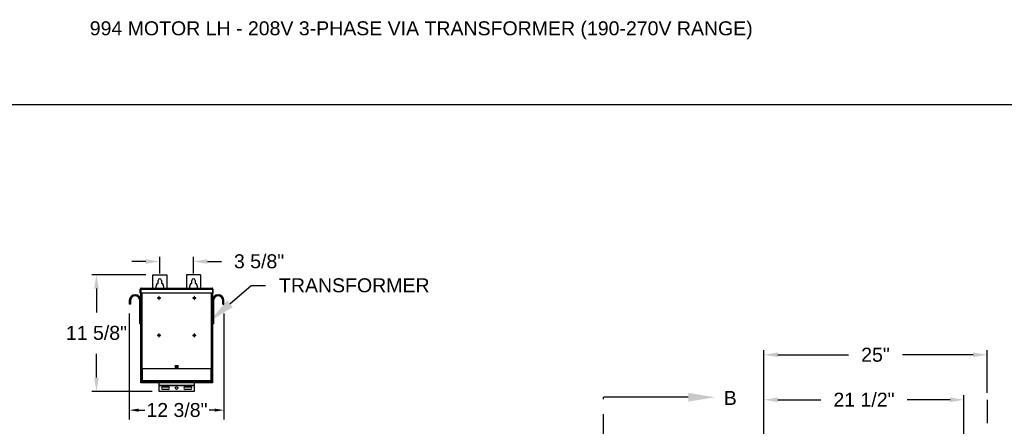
# Model space of a CAD drawing. Header units: inches. Extents: x 218.9 to 312.4, y 214.8 to 247.8.
# Tile 98 of 256: x 226.8 to 233.4, y 245 to 247.8. Entities that reach past the tile are written whole.
import ezdxf
from ezdxf import colors
from ezdxf.entities.mleader import LeaderData, LeaderLine
from ezdxf.math import Vec2, Vec3

# ---------------------------------------------------------------- set-up
doc = ezdxf.new("R2010")
doc.units = ezdxf.units.IN
doc.header["$LTSCALE"] = 0.25
doc.header["$MEASUREMENT"] = 0
doc.linetypes.add('CENTER', pattern=[2, 1.25, -0.25, 0.25, -0.25])
doc.linetypes.add('PHANTOM2', pattern=[1.25, 0.625, -0.125, 0.125, -0.125, 0.125, -0.125])
for name, color, linetype in [('ANNOTATIONS', 1, 'Continuous'), ('DETAILS', 4, 'Continuous'), ('HIDDEN', 6, 'PHANTOM2'), ('SECTION CUTS', 6, 'CENTER')]:
    doc.layers.add(name, color=color, linetype=linetype)
doc.styles.add('ARIAL', font='arial.ttf', dxfattribs={"height": 0.09375})
doc.styles.get("Standard").update_dxf_attribs({"font": 'romans.shx'})
doc.dimstyles.new('STANDARD$0', dxfattribs={"dimtxt": 0.09375, "dimasz": 0.09375, "dimexe": 0.03125, "dimexo": 0.046875, "dimgap": 0.09, "dimtad": 0, "dimtih": 1, "dimtoh": 1, "dimdec": 4, "dimzin": 0, "dimdsep": 46, "dimtxsty": 'ARIAL', "dimcen": 0.09, "dimadec": 0, "dimazin": 0, "dimtfac": 1, "dimtdec": 4, "dimtofl": 0, "dimtmove": 0, "dimatfit": 1, "dimfxl": 1, "dimtolj": 1, "dimtzin": 0, "dimarcsym": 0})

# ---------------------------------------------------------------- blocks, each defined once
blk = doc.blocks.new('*D39')
at = {"layer": 'ANNOTATIONS', "color": 0, "lineweight": -2, "transparency": 16777216}
for p, q in [((231.7652, 243.261), (231.7652, 245.5329)), ((231.8589, 245.5016), (232.3333, 245.5016)), ((233.1699, 245.5016), (232.6955, 245.5016)), ((233.2636, 245.2463), (233.2636, 245.5329))]:
    blk.add_line(p, q, dxfattribs=at)
at = {"layer": 'ANNOTATIONS', "color": 0, "transparency": 16777216}
for points in [[(231.8589, 245.5172), (231.8589, 245.486), (231.7652, 245.5016)], [(233.1699, 245.5172), (233.1699, 245.486), (233.2636, 245.5016)]]:
    blk.add_solid(points, dxfattribs=at)
at = {"layer": 'defpoints', "color": 0, "transparency": 16777216}
for p in [(231.7652, 245.5016), (233.2636, 245.1995), (231.7652, 243.2141)]:
    blk.add_point(p, dxfattribs=at)
at = {"layer": 'ANNOTATIONS', "color": 0, "transparency": 16777216, "insert": (232.5144, 245.5016), "char_height": 0.09375, "attachment_point": 5, "style": 'ARIAL'}
blk.add_mtext('\\A1;25"', dxfattribs=at)
blk = doc.blocks.new('*D41')
at = {"layer": 'ANNOTATIONS', "color": 0, "lineweight": -2, "transparency": 16777216}
for p, q in [((231.7652, 243.261), (231.7652, 245.2307)), ((233.1089, 244.5648), (233.1089, 245.2307)), ((231.8589, 245.1995), (232.1467, 245.1995)), ((233.0152, 245.1995), (232.7273, 245.1995))]:
    blk.add_line(p, q, dxfattribs=at)
at = {"layer": 'ANNOTATIONS', "color": 0, "transparency": 16777216}
for points in [[(231.8589, 245.2151), (231.8589, 245.1838), (231.7652, 245.1995)], [(233.0152, 245.2151), (233.0152, 245.1838), (233.1089, 245.1995)]]:
    blk.add_solid(points, dxfattribs=at)
at = {"layer": 'defpoints', "color": 0, "transparency": 16777216}
for p in [(233.1089, 245.1995), (233.1089, 244.5179), (231.7652, 243.2141)]:
    blk.add_point(p, dxfattribs=at)
at = {"layer": 'ANNOTATIONS', "color": 0, "transparency": 16777216, "insert": (232.437, 245.1995), "char_height": 0.09375, "attachment_point": 5, "style": 'ARIAL'}
blk.add_mtext('\\A1;21 1/2"', dxfattribs=at)
blk = doc.blocks.new('*D47')
at = {"layer": 'ANNOTATIONS', "color": 0, "lineweight": -2, "transparency": 16777216}
for p, q in [((227.6124, 246.0397), (227.2495, 246.0397)), ((227.2808, 245.9459), (227.2808, 245.7858)), ((227.2808, 245.3488), (227.2808, 245.5089)), ((227.6554, 245.255), (227.2495, 245.255))]:
    blk.add_line(p, q, dxfattribs=at)
at = {"layer": 'ANNOTATIONS', "color": 0, "transparency": 16777216}
for points in [[(227.2652, 245.9459), (227.2964, 245.9459), (227.2808, 246.0397)], [(227.2652, 245.3488), (227.2964, 245.3488), (227.2808, 245.255)]]:
    blk.add_solid(points, dxfattribs=at)
at = {"layer": 'defpoints', "color": 0, "transparency": 16777216}
for p in [(227.6593, 246.0397), (227.2808, 245.255), (227.7023, 245.255)]:
    blk.add_point(p, dxfattribs=at)
at = {"layer": 'ANNOTATIONS', "color": 0, "transparency": 16777216, "insert": (227.2808, 245.6958), "char_height": 0.09375, "attachment_point": 2, "style": 'ARIAL'}
blk.add_mtext('\\A1;11 5/8"', dxfattribs=at)
blk = doc.blocks.new('*D48')
at = {"layer": 'ANNOTATIONS', "color": 0, "lineweight": -2, "transparency": 16777216}
for p, q in [((227.7062, 246.0475), (227.7062, 246.1592)), ((227.9327, 246.0475), (227.9327, 246.1592)), ((227.6124, 246.1279), (227.5187, 246.1279)), ((228.0265, 246.1279), (228.1202, 246.1279))]:
    blk.add_line(p, q, dxfattribs=at)
at = {"layer": 'ANNOTATIONS', "color": 0, "transparency": 16777216}
for points in [[(227.6124, 246.1436), (227.6124, 246.1123), (227.7062, 246.1279)], [(228.0265, 246.1436), (228.0265, 246.1123), (227.9327, 246.1279)]]:
    blk.add_solid(points, dxfattribs=at)
at = {"layer": 'defpoints', "color": 0, "transparency": 16777216}
for p in [(227.9327, 246.1279), (227.7062, 246.0006), (227.9327, 246.0006)]:
    blk.add_point(p, dxfattribs=at)
at = {"layer": 'ANNOTATIONS', "color": 0, "transparency": 16777216, "insert": (228.3733, 246.1764), "char_height": 0.09375, "attachment_point": 2, "style": 'ARIAL'}
blk.add_mtext('\\A1;3 5/8"', dxfattribs=at)

msp = doc.modelspace()

# ---------------------------------------------------------------- linework, layer by layer
at = {"layer": 'ANNOTATIONS'}
for p, q in [((227.50172, 245.77996), (227.50172, 245.06746)), ((228.13719, 245.77996), (228.13719, 245.06746)), ((227.56422, 245.12996), (227.60569, 245.12996)), ((228.07469, 245.12996), (228.03782, 245.12996))]:
    msp.add_line(p, q, dxfattribs=at)
for points in [[(227.56422, 245.14038), (227.56422, 245.11955), (227.50172, 245.12996)], [(228.07469, 245.11955), (228.07469, 245.14038), (228.13719, 245.12996)]]:
    msp.add_solid(points, dxfattribs=at)
at = {"layer": 'defpoints'}
msp.add_lwpolyline([(238.38533, 234.44685), (218.91545, 234.44685), (218.91545, 247.18196), (238.38533, 247.18196)], close=True, dxfattribs=at)
at = {"layer": 'DETAILS'}
for p, q in [((227.6593, 246.03965), (227.75305, 246.03965)), ((227.6593, 245.94889), (227.6593, 246.03965)), ((227.69446, 245.98232), (227.69446, 246.00059)), ((227.71789, 246.00059), (227.71789, 245.98232)), ((227.75305, 246.03965), (227.75305, 245.94889)), ((227.97961, 246.03965), (227.88586, 246.03965)), ((227.88586, 246.03965), (227.88586, 245.94889)), ((227.92102, 245.98232), (227.92102, 246.00059)), ((227.94446, 246.00059), (227.94446, 245.98232)), ((227.97961, 246.03965), (227.97961, 245.94889)), ((227.57528, 245.94278), (227.57827, 245.94278)), ((227.57528, 245.91569), (227.57528, 245.94278)), ((227.57827, 245.94278), (227.57827, 245.91569)), ((227.57871, 245.94278), (228.0602, 245.94278)), ((227.57871, 245.94278), (227.57871, 245.91569)), ((227.57922, 245.94456), (227.57922, 245.94501)), ((227.58139, 245.94889), (228.05752, 245.94889)), ((228.05969, 245.94501), (228.05969, 245.94456)), ((228.0602, 245.94278), (228.0602, 245.91569)), ((228.06363, 245.94278), (228.06064, 245.94278)), ((228.06064, 245.94278), (228.06064, 245.91569)), ((228.06363, 245.94278), (228.06363, 245.91569)), ((227.57827, 245.91569), (227.57528, 245.91569)), ((228.0602, 245.91569), (227.57871, 245.91569)), ((227.57922, 245.31309), (227.57922, 245.91569)), ((227.58533, 245.91569), (227.58533, 245.40684)), ((227.69882, 245.88489), (227.69009, 245.88489)), ((227.69009, 245.88489), (227.69009, 245.88191)), ((227.69009, 245.88191), (227.69882, 245.88191)), ((227.69882, 245.89363), (227.69882, 245.88489)), ((227.70181, 245.89363), (227.69882, 245.89363)), ((227.69882, 245.88191), (227.69882, 245.87318)), ((227.69882, 245.87318), (227.70181, 245.87318)), ((227.70181, 245.88489), (227.70181, 245.89363)), ((227.71054, 245.88489), (227.70181, 245.88489)), ((227.70181, 245.87318), (227.70181, 245.88191)), ((227.70181, 245.88191), (227.71054, 245.88191)), ((227.71054, 245.88191), (227.71054, 245.88489)), ((227.9371, 245.88489), (227.92837, 245.88489)), ((227.92837, 245.88489), (227.92837, 245.88191)), ((227.92837, 245.88191), (227.9371, 245.88191)), ((227.94009, 245.89363), (227.9371, 245.89363)), ((227.9371, 245.89363), (227.9371, 245.88489)), ((227.9371, 245.88191), (227.9371, 245.87318)), ((227.9371, 245.87318), (227.94009, 245.87318)), ((227.94009, 245.88489), (227.94009, 245.89363)), ((227.94882, 245.88489), (227.94009, 245.88489)), ((227.94009, 245.88191), (227.94882, 245.88191)), ((227.94009, 245.87318), (227.94009, 245.88191)), ((227.94882, 245.88191), (227.94882, 245.88489)), ((228.05358, 245.40684), (228.05358, 245.91569)), ((228.05969, 245.91569), (228.05969, 245.31309)), ((228.06064, 245.91569), (228.06363, 245.91569)), ((227.5092, 245.86621), (227.50172, 245.86621)), ((227.50172, 245.86621), (227.50172, 245.84246)), ((227.5092, 245.84246), (227.50172, 245.84246)), ((227.5092, 245.86621), (227.5092, 245.84246)), ((227.57175, 245.70965), (227.57175, 245.86621)), ((227.57175, 245.86621), (227.57922, 245.86621)), ((228.06716, 245.86621), (228.05969, 245.86621)), ((228.06716, 245.86621), (228.06716, 245.70965)), ((228.12971, 245.86621), (228.13719, 245.86621)), ((228.12971, 245.84246), (228.12971, 245.86621)), ((228.12971, 245.84246), (228.13719, 245.84246)), ((228.13719, 245.84246), (228.13719, 245.86621)), ((227.57922, 245.70965), (227.57175, 245.70965)), ((228.05969, 245.70965), (228.06716, 245.70965)), ((227.69882, 245.63427), (227.69009, 245.63427)), ((227.69009, 245.63427), (227.69009, 245.63128)), ((227.69009, 245.63128), (227.69882, 245.63128)), ((227.70181, 245.643), (227.69882, 245.643)), ((227.69882, 245.643), (227.69882, 245.63427)), ((227.69882, 245.63128), (227.69882, 245.62255)), ((227.69882, 245.62255), (227.70181, 245.62255)), ((227.70181, 245.63427), (227.70181, 245.643)), ((227.71054, 245.63427), (227.70181, 245.63427)), ((227.70181, 245.62255), (227.70181, 245.63128)), ((227.70181, 245.63128), (227.71054, 245.63128)), ((227.71054, 245.63128), (227.71054, 245.63427)), ((227.9371, 245.63427), (227.92837, 245.63427)), ((227.92837, 245.63427), (227.92837, 245.63128)), ((227.92837, 245.63128), (227.9371, 245.63128)), ((227.9371, 245.643), (227.9371, 245.63427)), ((227.94009, 245.643), (227.9371, 245.643)), ((227.9371, 245.63128), (227.9371, 245.62255)), ((227.9371, 245.62255), (227.94009, 245.62255)), ((227.94009, 245.63427), (227.94009, 245.643)), ((227.94882, 245.63427), (227.94009, 245.63427)), ((227.94009, 245.62255), (227.94009, 245.63128)), ((227.94009, 245.63128), (227.94882, 245.63128)), ((227.94882, 245.63128), (227.94882, 245.63427)), ((228.05969, 245.40684), (227.57922, 245.40684)), ((227.58221, 245.40684), (227.58221, 245.31309)), ((227.58447, 245.40684), (227.58447, 245.32929)), ((227.58839, 245.40684), (227.58839, 245.32929)), ((227.82531, 245.42832), (227.8136, 245.42832)), ((227.8136, 245.4166), (227.82531, 245.4166)), ((228.05052, 245.32929), (228.05052, 245.40684)), ((228.05444, 245.32929), (228.05444, 245.40684)), ((228.0567, 245.31309), (228.0567, 245.40684)), ((227.58221, 245.40144), (227.58447, 245.40144)), ((228.05444, 245.40144), (228.0567, 245.40144)), ((227.57922, 245.32871), (227.58221, 245.32871)), ((228.05969, 245.31309), (227.57922, 245.31309)), ((227.58447, 245.32929), (228.05444, 245.32929)), ((227.58508, 245.32496), (227.58508, 245.32732)), ((227.58533, 245.31309), (227.58533, 245.32355)), ((227.58602, 245.32625), (227.58602, 245.32496)), ((227.58746, 245.32536), (227.58746, 245.32929)), ((227.58746, 245.32536), (228.05146, 245.32536)), ((227.58914, 245.32184), (227.58914, 245.3209)), ((227.58914, 245.32184), (228.04977, 245.32184)), ((227.58914, 245.3209), (228.04977, 245.3209)), ((227.6148, 245.32536), (227.6148, 245.32184)), ((227.67343, 245.32496), (227.6148, 245.32496)), ((227.6539, 245.32483), (227.6539, 245.32184)), ((227.6539, 245.32483), (227.76626, 245.32483)), ((227.67343, 245.32536), (227.67343, 245.32483)), ((227.70227, 245.25504), (227.70227, 245.31309)), ((227.93664, 245.29487), (227.70227, 245.29487)), ((227.93664, 245.29398), (227.70227, 245.29398)), ((227.71008, 245.32536), (227.71008, 245.32184)), ((227.72571, 245.28727), (227.76281, 245.28727)), ((227.74673, 245.32483), (227.74673, 245.32536)), ((227.89218, 245.32496), (227.74673, 245.32496)), ((227.76626, 245.32184), (227.76626, 245.32483)), ((227.87265, 245.32483), (227.87265, 245.32184)), ((227.87265, 245.32483), (227.98501, 245.32483)), ((227.8761, 245.28727), (227.91321, 245.28727)), ((227.89218, 245.32536), (227.89218, 245.32483)), ((227.92883, 245.32536), (227.92883, 245.32184)), ((227.93664, 245.31309), (227.93664, 245.25504)), ((227.96548, 245.32483), (227.96548, 245.32536)), ((228.02411, 245.32496), (227.96548, 245.32496)), ((227.98501, 245.32184), (227.98501, 245.32483)), ((228.02411, 245.32184), (228.02411, 245.32536)), ((228.02844, 245.32536), (228.02844, 245.32184)), ((228.02844, 245.3209), (228.02844, 245.31309)), ((228.04977, 245.32184), (228.04977, 245.3209)), ((228.05146, 245.32929), (228.05146, 245.32536)), ((228.05289, 245.32625), (228.05289, 245.32496)), ((228.05358, 245.32355), (228.05358, 245.31309)), ((228.05383, 245.32496), (228.05383, 245.32732)), ((228.0567, 245.32871), (228.05969, 245.32871)), ((227.93664, 245.25504), (227.70227, 245.25504)), ((227.76281, 245.26969), (227.72571, 245.26969)), ((227.91321, 245.26969), (227.8761, 245.26969))]:
    msp.add_line(p, q, dxfattribs=at)
for centre, radius in [((227.81946, 245.42246), 0.00586), ((227.81946, 245.27848), 0.00879)]:
    msp.add_circle(centre, radius, dxfattribs=at)
for centre, radius, start, end in [((227.70617, 246.00059), 0.01172, 0, 180), ((227.93274, 246.00059), 0.01172, 0, 180), ((227.70617, 245.95762), 0.02734, 115.376934, 198.621435), ((227.70617, 245.95762), 0.02734, 341.378539, 64.623033), ((227.93274, 245.95762), 0.02734, 115.376934, 198.621435), ((227.93274, 245.95762), 0.02734, 341.378539, 64.623033), ((227.54047, 245.86621), 0.03875, 0, 180), ((227.54047, 245.86621), 0.03128, 0, 180), ((228.09844, 245.86621), 0.03875, 0, 180), ((228.09844, 245.86621), 0.03127, 0, 180), ((227.8136, 245.42246), 0.00586, 90, 270), ((227.82531, 245.42246), 0.00586, 270, 90), ((227.58914, 245.32496), 0.00406, 180, 270), ((227.58914, 245.32496), 0.00313, 180, 270), ((227.72571, 245.27848), 0.00879, 90, 270), ((227.76281, 245.27848), 0.00879, 270, 90), ((227.8761, 245.27848), 0.00879, 90, 270), ((227.91321, 245.27848), 0.00879, 270, 90), ((228.04977, 245.32496), 0.00313, 270, 0), ((228.04977, 245.32496), 0.00406, 270, 0)]:
    msp.add_arc(centre, radius, start, end, dxfattribs=at)
for points, knots in [([(227.58139, 245.94889), (227.58059, 245.94889), (227.57979, 245.94873), (227.57831, 245.94812), (227.57764, 245.94766), (227.5765, 245.94653), (227.57605, 245.94585), (227.57544, 245.94438), (227.57528, 245.94358), (227.57528, 245.94278)], [0, 0, 0, 0, 0.25, 0.25, 0.5, 0.5, 0.75, 0.75, 1, 1, 1, 1]), ([(227.57938, 245.94512), (227.57931, 245.94508), (227.5789, 245.94482), (227.57842, 245.94398), (227.57832, 245.94318), (227.57827, 245.94278)], [0, 0, 0, 0, 0.0891638, 0.5445851, 1, 1, 1, 1]), ([(227.57871, 245.94278), (227.57893, 245.94358), (227.57916, 245.94438), (227.5796, 245.94585), (227.57983, 245.94653), (227.58027, 245.94766), (227.5805, 245.94812), (227.58095, 245.94873), (227.58117, 245.94889), (227.58139, 245.94889)], [0, 0, 0, 0, 0.25, 0.25, 0.5, 0.5, 0.75, 0.75, 1, 1, 1, 1]), ([(228.05752, 245.94889), (228.05774, 245.94889), (228.05797, 245.94873), (228.05841, 245.94812), (228.05864, 245.94766), (228.05908, 245.94653), (228.05931, 245.94585), (228.05975, 245.94438), (228.05998, 245.94358), (228.0602, 245.94278)], [0, 0, 0, 0, 0.25, 0.25, 0.5, 0.5, 0.75, 0.75, 1, 1, 1, 1]), ([(228.06363, 245.94278), (228.06363, 245.94358), (228.06347, 245.94438), (228.06286, 245.94585), (228.06241, 245.94653), (228.06127, 245.94766), (228.0606, 245.94812), (228.05912, 245.94873), (228.05832, 245.94889), (228.05752, 245.94889)], [0, 0, 0, 0, 0.25, 0.25, 0.5, 0.5, 0.75, 0.75, 1, 1, 1, 1]), ([(228.06064, 245.94278), (228.06059, 245.94318), (228.06049, 245.94398), (228.06001, 245.94482), (228.0596, 245.94508), (228.05953, 245.94512)], [0, 0, 0, 0, 0.4554149, 0.9108362, 1, 1, 1, 1]), ([(227.58839, 245.32929), (227.58788, 245.32932), (227.58737, 245.32936), (227.58642, 245.32944), (227.58598, 245.32947), (227.58525, 245.32955), (227.58496, 245.32958), (227.58457, 245.32966), (227.58447, 245.32969), (227.58447, 245.32973)], [0, 0, 0, 0, 0.25, 0.25, 0.5, 0.5, 0.75, 0.75, 1, 1, 1, 1]), ([(227.58447, 245.32929), (227.58453, 245.32877), (227.58464, 245.32774), (227.58556, 245.32646), (227.58656, 245.32568), (227.58726, 245.32558), (227.58746, 245.32555)], [0, 0, 0, 0, 0.2962227, 0.5924445, 0.8886662, 1, 1, 1, 1]), ([(228.05444, 245.32973), (228.05444, 245.32969), (228.05434, 245.32966), (228.05395, 245.32958), (228.05366, 245.32955), (228.05293, 245.32947), (228.05249, 245.32944), (228.05155, 245.32936), (228.05103, 245.32932), (228.05052, 245.32929)], [0, 0, 0, 0, 0.25, 0.25, 0.5, 0.5, 0.75, 0.75, 1, 1, 1, 1]), ([(228.05146, 245.32555), (228.05165, 245.32558), (228.05235, 245.32568), (228.05335, 245.32646), (228.05427, 245.32774), (228.05438, 245.32877), (228.05444, 245.32929)], [0, 0, 0, 0, 0.1113338, 0.4075555, 0.7037773, 1, 1, 1, 1])]:
    msp.add_open_spline(points, degree=3, knots=knots, dxfattribs=at)
at = {"layer": 'HIDDEN'}
msp.add_line((233.2636, 245.19945), (233.2636, 244.16876), dxfattribs=at)
at = {"layer": 'SECTION CUTS'}
msp.add_line((230.687, 239.89015), (230.687, 245.21656), dxfattribs=at)

# ---------------------------------------------------------------- texts
at = {"layer": 'ANNOTATIONS', "insert": (227.2359, 247.74099), "char_height": 0.09375, "width": 4.6220629, "attachment_point": 1, "line_spacing_factor": 0.86134, "style": 'ARIAL'}
msp.add_mtext('994 MOTOR LH - 208V 3-PHASE VIA TRANSFORMER (190-270V RANGE)', dxfattribs=at)
at = {"layer": 'ANNOTATIONS', "insert": (227.82175, 245.17782), "char_height": 0.09375, "attachment_point": 2, "style": 'ARIAL'}
msp.add_mtext('\\A1;12 3/8"', dxfattribs=at)
at = {"layer": 'SECTION CUTS', "style": 'ARIAL'}
msp.add_text('B', height=0.09375, dxfattribs=at).set_placement((231.49502, 245.16487))

# ---------------------------------------------------------------- dimensions: what is measured, and where the dimension line sits
at = {"layer": 'ANNOTATIONS'}
for base, p1, p2, text, picture, middle in [((227.93274, 246.12794), (227.70617, 246.00059), (227.93274, 246.00059), '3 5/8"', '*D48', (228.37331, 246.12794)), ((231.76515, 245.5016), (233.2636, 245.19945), (231.76515, 243.21411), '25"', '*D39', (232.51438, 245.5016))]:
    dim = msp.add_linear_dim(base=base, p1=p1, p2=p2, text=text, dimstyle='STANDARD$0', dxfattribs=at)
    dim.commit()
    dim.dimension.update_dxf_attribs({"geometry": picture, "text_midpoint": middle, "dimtype": 160})
dim = msp.add_linear_dim(base=(227.28078, 245.25504), p1=(227.6593, 246.03965), p2=(227.70227, 245.25504), angle=90, text='11 5/8"', dimstyle='STANDARD$0', dxfattribs=at)
dim.commit()
dim.dimension.update_dxf_attribs({"geometry": '*D47', "text_midpoint": (227.28078, 245.64735), "dimtype": 160})
dim = msp.add_linear_dim(base=(233.1089, 245.19945), p1=(231.76515, 243.21411), p2=(233.1089, 244.51794), text='21 1/2"', dimstyle='STANDARD$0', dxfattribs=at)
dim.commit()
dim.dimension.update_dxf_attribs({"geometry": '*D41', "text_midpoint": (232.43703, 245.19945)})

# ---------------------------------------------------------------- leaders
ml = msp.add_multileader_mtext('Standard', dxfattribs=at)
ml.set_content('TRANSFORMER', color=256, style='ARIAL')
ml.set_leader_properties()
ml.build(insert=Vec2(0, 0))
ml.multileader.update_dxf_attribs({"dogleg_length": 0.36, "arrow_head_size": 0.18})
ctx = ml.context
ctx.base_point, ctx.char_height, ctx.arrow_head_size, ctx.landing_gap_size, ctx.plane_origin = Vec3(228.41727, 245.96764), 0.09375, 0.18, 0.09, Vec3(228.04455, 245.60946)
notes = []
notes.append((ctx, [(0, (1, 1, 0), (228.31931, 245.96764), (1, 0), 0.09796, [(0, [(228.04104, 245.72646)], 0, [])])]))
ctx.mtext.insert, ctx.mtext.flow_direction = Vec3(228.50727, 246.01531), 5
at = {"layer": 'SECTION CUTS'}
ml = msp.add_multileader_mtext('Standard', dxfattribs=at)
ml.set_content('', color=256)
ml.set_leader_properties()
ml.build(insert=Vec2(0, 0))
ml.multileader.update_dxf_attribs({"dogleg_length": 0, "arrow_head_size": 0.18})
ctx = ml.context
ctx.base_point, ctx.char_height, ctx.arrow_head_size, ctx.landing_gap_size, ctx.plane_origin, ctx.plane_x_axis, ctx.plane_y_axis = Vec3(230.687, 245.21656), 0.18, 0.18, 0, Vec3(231.43652, 245.21656), Vec3(0, 1), Vec3(-1, 0)
notes.append((ctx, [(0, (1, 1, 0), (230.687, 245.21656), (1, 0), 0, [(0, [(231.43652, 245.21656)], 0, [])])]))
ctx.mtext.insert, ctx.mtext.text_direction, ctx.mtext.rotation, ctx.mtext.flow_direction = Vec3(230.597, 245.21656), Vec3(0, 1), 1.5707963, 5
for ctx, leaders in notes:
    for number, flags, end, landing, length, lines in leaders:
        leader = LeaderData()
        leader.index, (leader.has_last_leader_line, leader.has_dogleg_vector, leader.attachment_direction) = number, flags
        leader.last_leader_point, leader.dogleg_vector, leader.dogleg_length = Vec3(end), Vec3(landing), length
        for number, points, colour, breaks in lines:
            line = LeaderLine()
            line.index, line.vertices, line.color, line.breaks = number, Vec3.list(points), colors.encode_raw_color(colour), breaks
            leader.lines.append(line)
        ctx.leaders.append(leader)

doc.saveas('drawing.dxf')
